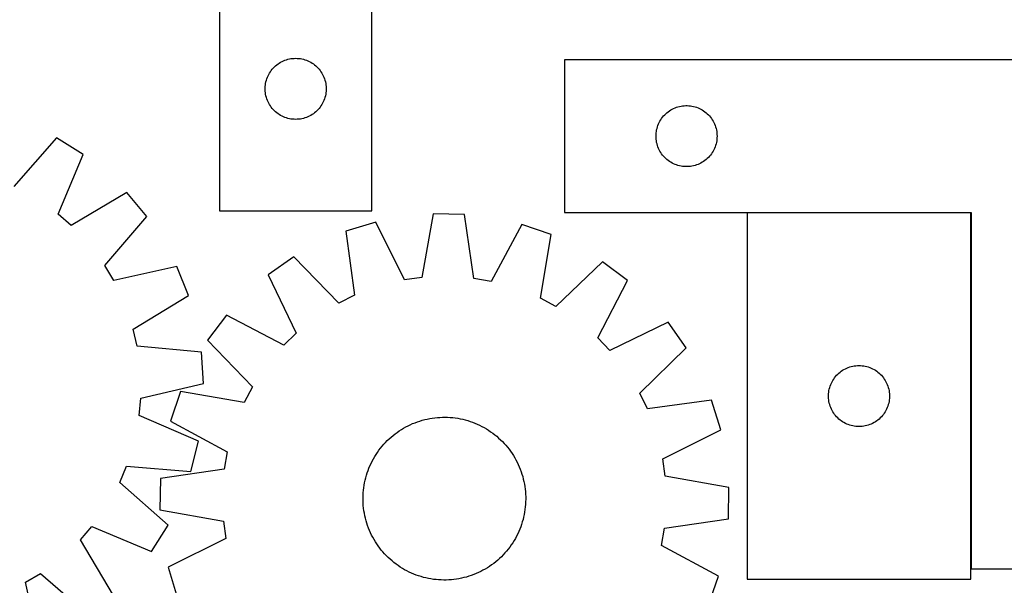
# Model space of a CAD drawing. Header units: millimetres. Extents: x 7 to 1493, y 7 to 2993.
# Tile 6 of 12: x 274 to 758, y 2409 to 2687. Entities that reach past the tile are written whole.
import ezdxf

# ---------------------------------------------------------------- set-up
doc = ezdxf.new("R2010")
doc.units = ezdxf.units.MM
doc.layers.add('COMMON', color=5, linetype='CONTINUOUS', true_color=0x0000ff)
doc.layers.add('CUT', color=7, linetype='CONTINUOUS', true_color=0x000000)

msp = doc.modelspace()

# ---------------------------------------------------------------- linework, layer by layer
at = {"layer": 'COMMON'}
for p, q in [((741.945684, 2592.030628), (631.945684, 2592.030628)), ((742.045685, 2417.130628), (742.045685, 2591.930627))]:
    msp.add_line(p, q, dxfattribs=at)
at = {"layer": 'CUT'}
for p, q in [((372.475778, 2892.869928), (372.475778, 2592.869928)), ((447.475778, 2592.869928), (447.475778, 2792.869928)), ((406.155711, 2667.375344), (406.907497, 2667.552763)), ((406.907497, 2667.552763), (407.66742, 2667.691246)), ((407.66742, 2667.691246), (408.433463, 2667.790426)), ((408.433463, 2667.790426), (409.203597, 2667.850039)), ((409.203597, 2667.850039), (409.975778, 2667.869928)), ((409.975778, 2667.869928), (410.74796, 2667.850039)), ((410.74796, 2667.850039), (411.518093, 2667.790426)), ((411.518093, 2667.790426), (412.284137, 2667.691246)), ((412.284137, 2667.691246), (413.044059, 2667.552763)), ((413.044059, 2667.552763), (413.795845, 2667.375344)), ((398.457572, 2662.478826), (398.967498, 2663.059028)), ((398.967498, 2663.059028), (399.506616, 2663.612211)), ((399.506616, 2663.612211), (400.073496, 2664.136907)), ((400.073496, 2664.136907), (400.666636, 2664.631725)), ((400.666636, 2664.631725), (401.284462, 2665.095353)), ((401.284462, 2665.095353), (401.925335, 2665.526561)), ((401.925335, 2665.526561), (402.587557, 2665.924207)), ((402.587557, 2665.924207), (403.269371, 2666.287234)), ((403.269371, 2666.287234), (403.96897, 2666.614682)), ((403.96897, 2666.614682), (404.684497, 2666.90568)), ((404.684497, 2666.90568), (405.414056, 2667.159459)), ((405.414056, 2667.159459), (406.155711, 2667.375344)), ((413.795845, 2667.375344), (414.537501, 2667.159459)), ((414.537501, 2667.159459), (415.26706, 2666.90568)), ((415.26706, 2666.90568), (415.982587, 2666.614682)), ((415.982587, 2666.614682), (416.682185, 2666.287234)), ((416.682185, 2666.287234), (417.363999, 2665.924207)), ((417.363999, 2665.924207), (418.026221, 2665.526561)), ((418.026221, 2665.526561), (418.667095, 2665.095353)), ((418.667095, 2665.095353), (419.28492, 2664.631725)), ((419.28492, 2664.631725), (419.87806, 2664.136907)), ((419.87806, 2664.136907), (420.444941, 2663.612211)), ((420.444941, 2663.612211), (420.984059, 2663.059028)), ((420.984059, 2663.059028), (421.493985, 2662.478826)), ((842.145685, 2667.130628), (542.145685, 2667.130628)), ((542.145685, 2667.130628), (542.145685, 2592.130628)), ((395.57353, 2657.062213), (395.80844, 2657.798064)), ((395.80844, 2657.798064), (396.080919, 2658.520846)), ((396.080919, 2658.520846), (396.390244, 2659.228644)), ((396.390244, 2659.228644), (396.735596, 2659.919579)), ((396.735596, 2659.919579), (397.116059, 2660.59182)), ((397.116059, 2660.59182), (397.530623, 2661.243584)), ((397.530623, 2661.243584), (397.97819, 2661.873142)), ((397.97819, 2661.873142), (398.457572, 2662.478826)), ((421.493985, 2662.478826), (421.973367, 2661.873142)), ((421.973367, 2661.873142), (422.420933, 2661.243584)), ((422.420933, 2661.243584), (422.835498, 2660.59182)), ((422.835498, 2660.59182), (423.21596, 2659.919579)), ((423.21596, 2659.919579), (423.561312, 2659.228644)), ((423.561312, 2659.228644), (423.870638, 2658.520846)), ((423.870638, 2658.520846), (424.143117, 2657.798064)), ((424.143117, 2657.798064), (424.378026, 2657.062213)), ((394.980751, 2653.256147), (395.020515, 2654.02756)), ((394.980751, 2652.483709), (394.980751, 2653.256147)), ((395.020515, 2654.02756), (395.099938, 2654.795903)), ((395.099938, 2654.795903), (395.218809, 2655.559139)), ((395.218809, 2655.559139), (395.376813, 2656.315244)), ((395.376813, 2656.315244), (395.57353, 2657.062213)), ((424.378026, 2657.062213), (424.574744, 2656.315244)), ((424.574744, 2656.315244), (424.732748, 2655.559139)), ((424.732748, 2655.559139), (424.851618, 2654.795903)), ((424.851618, 2654.795903), (424.931041, 2654.02756)), ((424.931041, 2654.02756), (424.970805, 2653.256147)), ((424.970805, 2653.256147), (424.970805, 2652.483709)), ((395.020515, 2651.712296), (394.980751, 2652.483709)), ((395.099938, 2650.943953), (395.020515, 2651.712296)), ((395.218809, 2650.180717), (395.099938, 2650.943953)), ((395.376813, 2649.424612), (395.218809, 2650.180717)), ((395.57353, 2648.677643), (395.376813, 2649.424612)), ((395.80844, 2647.941792), (395.57353, 2648.677643)), ((424.378026, 2648.677643), (424.143117, 2647.941792)), ((424.574744, 2649.424612), (424.378026, 2648.677643)), ((424.732748, 2650.180717), (424.574744, 2649.424612)), ((424.851618, 2650.943953), (424.732748, 2650.180717)), ((424.931041, 2651.712296), (424.851618, 2650.943953)), ((424.970805, 2652.483709), (424.931041, 2651.712296)), ((396.080919, 2647.21901), (395.80844, 2647.941792)), ((396.390244, 2646.511212), (396.080919, 2647.21901)), ((396.735596, 2645.820277), (396.390244, 2646.511212)), ((397.116059, 2645.148036), (396.735596, 2645.820277)), ((397.530623, 2644.496272), (397.116059, 2645.148036)), ((397.97819, 2643.866714), (397.530623, 2644.496272)), ((398.457572, 2643.26103), (397.97819, 2643.866714)), ((398.967498, 2642.680828), (398.457572, 2643.26103)), ((421.493985, 2643.26103), (420.984059, 2642.680828)), ((421.973367, 2643.866714), (421.493985, 2643.26103)), ((422.420933, 2644.496272), (421.973367, 2643.866714)), ((422.835498, 2645.148036), (422.420933, 2644.496272)), ((423.21596, 2645.820277), (422.835498, 2645.148036)), ((423.561312, 2646.511212), (423.21596, 2645.820277)), ((423.870638, 2647.21901), (423.561312, 2646.511212)), ((424.143117, 2647.941792), (423.870638, 2647.21901)), ((595.786969, 2643.216162), (596.494766, 2643.525488)), ((596.494766, 2643.525488), (597.217549, 2643.797967)), ((597.217549, 2643.797967), (597.9534, 2644.032877)), ((597.9534, 2644.032877), (598.700369, 2644.229594)), ((598.700369, 2644.229594), (599.456474, 2644.387598)), ((599.456474, 2644.387598), (600.21971, 2644.506469)), ((600.21971, 2644.506469), (600.988053, 2644.585891)), ((600.988053, 2644.585891), (601.759466, 2644.625655)), ((601.759466, 2644.625655), (602.531904, 2644.625655)), ((602.531904, 2644.625655), (603.303317, 2644.585891)), ((603.303317, 2644.585891), (604.07166, 2644.506469)), ((604.07166, 2644.506469), (604.834896, 2644.387598)), ((604.834896, 2644.387598), (605.591001, 2644.229594)), ((605.591001, 2644.229594), (606.337969, 2644.032877)), ((606.337969, 2644.032877), (607.073821, 2643.797967)), ((607.073821, 2643.797967), (607.796603, 2643.525488)), ((607.796603, 2643.525488), (608.504401, 2643.216162)), ((399.506616, 2642.127645), (398.967498, 2642.680828)), ((400.073496, 2641.602949), (399.506616, 2642.127645)), ((400.666636, 2641.108131), (400.073496, 2641.602949)), ((401.284462, 2640.644503), (400.666636, 2641.108131)), ((401.925335, 2640.213295), (401.284462, 2640.644503)), ((402.587557, 2639.815649), (401.925335, 2640.213295)), ((403.269371, 2639.452622), (402.587557, 2639.815649)), ((403.96897, 2639.125174), (403.269371, 2639.452622)), ((404.684497, 2638.834176), (403.96897, 2639.125174)), ((405.414056, 2638.580397), (404.684497, 2638.834176)), ((406.155711, 2638.364512), (405.414056, 2638.580397)), ((414.537501, 2638.580397), (413.795845, 2638.364512)), ((415.26706, 2638.834176), (414.537501, 2638.580397)), ((415.982587, 2639.125174), (415.26706, 2638.834176)), ((416.682185, 2639.452622), (415.982587, 2639.125174)), ((417.363999, 2639.815649), (416.682185, 2639.452622)), ((418.026221, 2640.213295), (417.363999, 2639.815649)), ((418.667095, 2640.644503), (418.026221, 2640.213295)), ((419.28492, 2641.108131), (418.667095, 2640.644503)), ((419.87806, 2641.602949), (419.28492, 2641.108131)), ((420.444941, 2642.127645), (419.87806, 2641.602949)), ((420.984059, 2642.680828), (420.444941, 2642.127645)), ((589.92026, 2638.321945), (590.383888, 2638.939771)), ((590.383888, 2638.939771), (590.878706, 2639.53291)), ((590.878706, 2639.53291), (591.403402, 2640.099791)), ((591.403402, 2640.099791), (591.956585, 2640.638909)), ((591.956585, 2640.638909), (592.536787, 2641.148835)), ((592.536787, 2641.148835), (593.142471, 2641.628217)), ((593.142471, 2641.628217), (593.772029, 2642.075784)), ((593.772029, 2642.075784), (594.423793, 2642.490348)), ((594.423793, 2642.490348), (595.096034, 2642.87081)), ((595.096034, 2642.87081), (595.786969, 2643.216162)), ((608.504401, 2643.216162), (609.195336, 2642.87081)), ((609.195336, 2642.87081), (609.867577, 2642.490348)), ((609.867577, 2642.490348), (610.519341, 2642.075784)), ((610.519341, 2642.075784), (611.148899, 2641.628217)), ((611.148899, 2641.628217), (611.754583, 2641.148835)), ((611.754583, 2641.148835), (612.334785, 2640.638909)), ((612.334785, 2640.638909), (612.887968, 2640.099791)), ((612.887968, 2640.099791), (613.412664, 2639.53291)), ((613.412664, 2639.53291), (613.907482, 2638.939771)), ((613.907482, 2638.939771), (614.37111, 2638.321945)), ((406.907497, 2638.187093), (406.155711, 2638.364512)), ((407.66742, 2638.04861), (406.907497, 2638.187093)), ((408.433463, 2637.94943), (407.66742, 2638.04861)), ((409.203597, 2637.889817), (408.433463, 2637.94943)), ((409.975778, 2637.869928), (409.203597, 2637.889817)), ((410.74796, 2637.889817), (409.975778, 2637.869928)), ((411.518093, 2637.94943), (410.74796, 2637.889817)), ((412.284137, 2638.04861), (411.518093, 2637.94943)), ((413.044059, 2638.187093), (412.284137, 2638.04861)), ((413.795845, 2638.364512), (413.044059, 2638.187093)), ((587.640269, 2633.450695), (587.856154, 2634.192351)), ((587.856154, 2634.192351), (588.109933, 2634.92191)), ((588.109933, 2634.92191), (588.400931, 2635.637437)), ((588.400931, 2635.637437), (588.728379, 2636.337035)), ((588.728379, 2636.337035), (589.091406, 2637.018849)), ((589.091406, 2637.018849), (589.489052, 2637.681071)), ((589.489052, 2637.681071), (589.92026, 2638.321945)), ((614.37111, 2638.321945), (614.802318, 2637.681071)), ((614.802318, 2637.681071), (615.199964, 2637.018849)), ((615.199964, 2637.018849), (615.562991, 2636.337035)), ((615.562991, 2636.337035), (615.890438, 2635.637437)), ((615.890438, 2635.637437), (616.181437, 2634.92191)), ((616.181437, 2634.92191), (616.435216, 2634.192351)), ((616.435216, 2634.192351), (616.651101, 2633.450695)), ((292.398801, 2628.785647), (271.404131, 2604.948731)), ((305.438896, 2620.619469), (292.398801, 2628.785647)), ((587.145685, 2629.630628), (587.165574, 2630.40281)), ((587.165574, 2628.858447), (587.145685, 2629.630628)), ((587.165574, 2630.40281), (587.225187, 2631.172943)), ((587.225187, 2628.088313), (587.165574, 2628.858447)), ((587.225187, 2631.172943), (587.324366, 2631.938987)), ((587.324366, 2631.938987), (587.46285, 2632.698909)), ((587.46285, 2632.698909), (587.640269, 2633.450695)), ((616.651101, 2633.450695), (616.82852, 2632.698909)), ((616.82852, 2632.698909), (616.967003, 2631.938987)), ((616.967003, 2631.938987), (617.066183, 2631.172943)), ((617.066183, 2631.172943), (617.125796, 2630.40281)), ((617.125796, 2628.858447), (617.066183, 2628.088313)), ((617.125796, 2630.40281), (617.145685, 2629.630628)), ((617.145685, 2629.630628), (617.125796, 2628.858447)), ((587.324366, 2627.32227), (587.225187, 2628.088313)), ((587.46285, 2626.562347), (587.324366, 2627.32227)), ((587.640269, 2625.810562), (587.46285, 2626.562347)), ((587.856154, 2625.068906), (587.640269, 2625.810562)), ((588.109933, 2624.339347), (587.856154, 2625.068906)), ((588.400931, 2623.62382), (588.109933, 2624.339347)), ((616.181437, 2624.339347), (615.890438, 2623.62382)), ((616.435216, 2625.068906), (616.181437, 2624.339347)), ((616.651101, 2625.810562), (616.435216, 2625.068906)), ((616.82852, 2626.562347), (616.651101, 2625.810562)), ((616.967003, 2627.32227), (616.82852, 2626.562347)), ((617.066183, 2628.088313), (616.967003, 2627.32227)), ((293.160294, 2591.324236), (305.438896, 2620.619469)), ((588.728379, 2622.924222), (588.400931, 2623.62382)), ((589.091406, 2622.242407), (588.728379, 2622.924222)), ((589.489052, 2621.580186), (589.091406, 2622.242407)), ((589.92026, 2620.939312), (589.489052, 2621.580186)), ((590.383888, 2620.321486), (589.92026, 2620.939312)), ((590.878706, 2619.728347), (590.383888, 2620.321486)), ((591.403402, 2619.161466), (590.878706, 2619.728347)), ((591.956585, 2618.622348), (591.403402, 2619.161466)), ((612.887968, 2619.161466), (612.334785, 2618.622348)), ((613.412664, 2619.728347), (612.887968, 2619.161466)), ((613.907482, 2620.321486), (613.412664, 2619.728347)), ((614.37111, 2620.939312), (613.907482, 2620.321486)), ((614.802318, 2621.580186), (614.37111, 2620.939312)), ((615.199964, 2622.242407), (614.802318, 2621.580186)), ((615.562991, 2622.924222), (615.199964, 2622.242407)), ((615.890438, 2623.62382), (615.562991, 2622.924222)), ((592.536787, 2618.112422), (591.956585, 2618.622348)), ((593.142471, 2617.63304), (592.536787, 2618.112422)), ((593.772029, 2617.185473), (593.142471, 2617.63304)), ((594.423793, 2616.770909), (593.772029, 2617.185473)), ((595.096034, 2616.390446), (594.423793, 2616.770909)), ((595.786969, 2616.045094), (595.096034, 2616.390446)), ((596.494766, 2615.735769), (595.786969, 2616.045094)), ((597.217549, 2615.46329), (596.494766, 2615.735769)), ((597.9534, 2615.22838), (597.217549, 2615.46329)), ((598.700369, 2615.031663), (597.9534, 2615.22838)), ((599.456474, 2614.873659), (598.700369, 2615.031663)), ((600.21971, 2614.754788), (599.456474, 2614.873659)), ((600.988053, 2614.675366), (600.21971, 2614.754788)), ((601.759466, 2614.635601), (600.988053, 2614.675366)), ((602.531904, 2614.635601), (601.759466, 2614.635601)), ((603.303317, 2614.675366), (602.531904, 2614.635601)), ((604.07166, 2614.754788), (603.303317, 2614.675366)), ((604.834896, 2614.873659), (604.07166, 2614.754788)), ((605.591001, 2615.031663), (604.834896, 2614.873659)), ((606.337969, 2615.22838), (605.591001, 2615.031663)), ((607.073821, 2615.46329), (606.337969, 2615.22838)), ((607.796603, 2615.735769), (607.073821, 2615.46329)), ((608.504401, 2616.045094), (607.796603, 2615.735769)), ((609.195336, 2616.390446), (608.504401, 2616.045094)), ((609.867577, 2616.770909), (609.195336, 2616.390446)), ((610.519341, 2617.185473), (609.867577, 2616.770909)), ((611.148899, 2617.63304), (610.519341, 2617.185473)), ((611.754583, 2618.112422), (611.148899, 2617.63304)), ((612.334785, 2618.622348), (611.754583, 2618.112422)), ((326.959034, 2601.87515), (299.625904, 2585.692606)), ((336.837414, 2590.079042), (326.959034, 2601.87515)), ((299.625904, 2585.692606), (293.160294, 2591.324236)), ((316.107044, 2566.011916), (336.837414, 2590.079042)), ((372.475778, 2592.869928), (447.475778, 2592.869928)), ((477.616003, 2591.435029), (471.976141, 2560.175363)), ((493.000108, 2591.190361), (477.616003, 2591.435029)), ((497.643063, 2559.767157), (493.000108, 2591.190361)), ((542.145685, 2592.130628), (742.145685, 2592.130628)), ((741.945684, 2591.930627), (631.945684, 2591.930627)), ((631.945684, 2591.930627), (631.945684, 2411.930627)), ((741.945684, 2411.930627), (741.945684, 2591.930627)), ((742.145685, 2592.130628), (742.145685, 2417.130628)), ((449.361086, 2587.41937), (434.654326, 2582.898114)), ((463.487103, 2558.96888), (449.361086, 2587.41937)), ((521.113037, 2586.27823), (506.089442, 2558.291334)), ((535.668583, 2581.291587), (521.113037, 2586.27823)), ((434.654326, 2582.898114), (438.950267, 2551.425592)), ((530.373992, 2549.971592), (535.668583, 2581.291587)), ((320.515936, 2558.657934), (316.107044, 2566.011916)), ((409.023211, 2570.347746), (396.433396, 2561.503137)), ((431.249536, 2547.654901), (409.023211, 2570.347746)), ((560.887636, 2567.9325), (537.950922, 2545.957926)), ((573.189826, 2558.692009), (560.887636, 2567.9325)), ((351.511968, 2565.602047), (320.515936, 2558.657934)), ((357.261667, 2551.330695), (351.511968, 2565.602047)), ((396.433396, 2561.503137), (410.244623, 2532.898509)), ((471.976141, 2560.175363), (463.487103, 2558.96888)), ((506.089442, 2558.291334), (497.643063, 2559.767157)), ((558.47596, 2530.541042), (573.189826, 2558.692009)), ((330.108764, 2534.847534), (357.261667, 2551.330695)), ((438.950267, 2551.425592), (431.249536, 2547.654901)), ((537.950922, 2545.957926), (530.373992, 2549.971592)), ((375.935033, 2541.646578), (366.694542, 2529.344388)), ((404.086, 2526.932712), (375.935033, 2541.646578)), ((593.046385, 2538.193646), (564.441757, 2524.382419)), ((601.890995, 2525.603831), (593.046385, 2538.193646)), ((332.029363, 2526.49106), (330.108764, 2534.847534)), ((410.244623, 2532.898509), (404.086, 2526.932712)), ((366.694542, 2529.344388), (388.669116, 2506.407673)), ((564.441757, 2524.382419), (558.47596, 2530.541042)), ((363.654191, 2523.517003), (332.029363, 2526.49106)), ((364.712389, 2508.167385), (363.654191, 2523.517003)), ((579.19815, 2503.377506), (601.890995, 2525.603831)), ((675.937403, 2512.119728), (676.476522, 2512.67291)), ((676.476522, 2512.67291), (677.043402, 2513.197606)), ((677.043402, 2513.197606), (677.636542, 2513.692425)), ((677.636542, 2513.692425), (678.254367, 2514.156052)), ((678.254367, 2514.156052), (678.895241, 2514.587261)), ((678.895241, 2514.587261), (679.557463, 2514.984906)), ((679.557463, 2514.984906), (680.239277, 2515.347934)), ((680.239277, 2515.347934), (680.938875, 2515.675381)), ((680.938875, 2515.675381), (681.654403, 2515.96638)), ((681.654403, 2515.96638), (682.383961, 2516.220158)), ((682.383961, 2516.220158), (683.125617, 2516.436043)), ((683.125617, 2516.436043), (683.877403, 2516.613463)), ((683.877403, 2516.613463), (684.637325, 2516.751946)), ((684.637325, 2516.751946), (685.403369, 2516.851126)), ((685.403369, 2516.851126), (686.173503, 2516.910739)), ((686.173503, 2516.910739), (686.945684, 2516.930627)), ((686.945684, 2516.930627), (687.717865, 2516.910739)), ((687.717865, 2516.910739), (688.487999, 2516.851126)), ((688.487999, 2516.851126), (689.254043, 2516.751946)), ((689.254043, 2516.751946), (690.013965, 2516.613463)), ((690.013965, 2516.613463), (690.765751, 2516.436043)), ((690.765751, 2516.436043), (691.507406, 2516.220158)), ((691.507406, 2516.220158), (692.236965, 2515.96638)), ((692.236965, 2515.96638), (692.952492, 2515.675381)), ((692.952492, 2515.675381), (693.652091, 2515.347934)), ((693.652091, 2515.347934), (694.333905, 2514.984906)), ((694.333905, 2514.984906), (694.996127, 2514.587261)), ((694.996127, 2514.587261), (695.637, 2514.156052)), ((695.637, 2514.156052), (696.254826, 2513.692425)), ((696.254826, 2513.692425), (696.847966, 2513.197606)), ((696.847966, 2513.197606), (697.414846, 2512.67291)), ((697.414846, 2512.67291), (697.953964, 2512.119728)), ((333.794867, 2500.881677), (364.712389, 2508.167385)), ((673.050824, 2507.581546), (673.36015, 2508.289343)), ((673.36015, 2508.289343), (673.705502, 2508.980279)), ((673.705502, 2508.980279), (674.085964, 2509.652519)), ((674.085964, 2509.652519), (674.500529, 2510.304283)), ((674.500529, 2510.304283), (674.948095, 2510.933842)), ((674.948095, 2510.933842), (675.427477, 2511.539525)), ((675.427477, 2511.539525), (675.937403, 2512.119728)), ((697.953964, 2512.119728), (698.463891, 2511.539525)), ((698.463891, 2511.539525), (698.943273, 2510.933842)), ((698.943273, 2510.933842), (699.390839, 2510.304283)), ((699.390839, 2510.304283), (699.805403, 2509.652519)), ((699.805403, 2509.652519), (700.185866, 2508.980279)), ((700.185866, 2508.980279), (700.531218, 2508.289343)), ((700.531218, 2508.289343), (700.840543, 2507.581546)), ((353.335455, 2504.125335), (348.348812, 2489.569788)), ((384.65545, 2498.830744), (353.335455, 2504.125335)), ((388.669116, 2506.407673), (384.65545, 2498.830744)), ((582.96884, 2495.676775), (579.19815, 2503.377506)), ((671.950657, 2502.316846), (671.990421, 2503.088259)), ((671.990421, 2503.088259), (672.069844, 2503.856603)), ((672.069844, 2503.856603), (672.188715, 2504.619839)), ((672.188715, 2504.619839), (672.346718, 2505.375944)), ((672.346718, 2505.375944), (672.543436, 2506.122912)), ((672.543436, 2506.122912), (672.778345, 2506.858763)), ((672.778345, 2506.858763), (673.050824, 2507.581546)), ((700.840543, 2507.581546), (701.113022, 2506.858763)), ((701.113022, 2506.858763), (701.347932, 2506.122912)), ((701.347932, 2506.122912), (701.54465, 2505.375944)), ((701.54465, 2505.375944), (701.702653, 2504.619839)), ((701.702653, 2504.619839), (701.821524, 2503.856603)), ((701.821524, 2503.856603), (701.900947, 2503.088259)), ((701.900947, 2503.088259), (701.940711, 2502.316846)), ((333.039173, 2492.340699), (333.794867, 2500.881677)), ((614.441362, 2499.972716), (582.96884, 2495.676775)), ((618.962619, 2485.265956), (614.441362, 2499.972716)), ((671.950657, 2501.544409), (671.950657, 2502.316846)), ((671.990421, 2500.772995), (671.950657, 2501.544409)), ((672.069844, 2500.004652), (671.990421, 2500.772995)), ((672.188715, 2499.241416), (672.069844, 2500.004652)), ((672.346718, 2498.485311), (672.188715, 2499.241416)), ((672.543436, 2497.738343), (672.346718, 2498.485311)), ((701.54465, 2498.485311), (701.347932, 2497.738343)), ((701.702653, 2499.241416), (701.54465, 2498.485311)), ((701.821524, 2500.004652), (701.702653, 2499.241416)), ((701.900947, 2500.772995), (701.821524, 2500.004652)), ((701.940711, 2501.544409), (701.900947, 2500.772995)), ((701.940711, 2502.316846), (701.940711, 2501.544409)), ((672.778345, 2497.002492), (672.543436, 2497.738343)), ((673.050824, 2496.279709), (672.778345, 2497.002492)), ((673.36015, 2495.571912), (673.050824, 2496.279709)), ((673.705502, 2494.880976), (673.36015, 2495.571912)), ((674.085964, 2494.208735), (673.705502, 2494.880976)), ((674.500529, 2493.556972), (674.085964, 2494.208735)), ((674.948095, 2492.927413), (674.500529, 2493.556972)), ((699.390839, 2493.556972), (698.943273, 2492.927413)), ((699.805403, 2494.208735), (699.390839, 2493.556972)), ((700.185866, 2494.880976), (699.805403, 2494.208735)), ((700.531218, 2495.571912), (700.185866, 2494.880976)), ((700.840543, 2496.279709), (700.531218, 2495.571912)), ((701.113022, 2497.002492), (700.840543, 2496.279709)), ((701.347932, 2497.738343), (701.113022, 2497.002492)), ((362.197137, 2479.739594), (333.039173, 2492.340699)), ((348.348812, 2489.569788), (376.335708, 2474.546193)), ((466.345827, 2487.870883), (467.495208, 2488.378751)), ((467.495208, 2488.378751), (468.659974, 2488.850266)), ((468.659974, 2488.850266), (469.838977, 2489.284963)), ((469.838977, 2489.284963), (471.031051, 2489.682411)), ((471.031051, 2489.682411), (472.235022, 2490.042219)), ((472.235022, 2490.042219), (473.4497, 2490.364032)), ((473.4497, 2490.364032), (474.673887, 2490.647532)), ((474.673887, 2490.647532), (475.906375, 2490.89244)), ((475.906375, 2490.89244), (477.145948, 2491.098514)), ((477.145948, 2491.098514), (478.391382, 2491.265549)), ((478.391382, 2491.265549), (479.641448, 2491.393383)), ((479.641448, 2491.393383), (480.894913, 2491.481888)), ((480.894913, 2491.481888), (482.150539, 2491.530977)), ((482.150539, 2491.530977), (483.407087, 2491.540601)), ((483.407087, 2491.540601), (484.663318, 2491.510752)), ((484.663318, 2491.510752), (485.917992, 2491.441458)), ((485.917992, 2491.441458), (487.169869, 2491.332788)), ((487.169869, 2491.332788), (488.417716, 2491.184849)), ((488.417716, 2491.184849), (489.6603, 2490.997788)), ((489.6603, 2490.997788), (490.896395, 2490.771788)), ((490.896395, 2490.771788), (492.124781, 2490.507073)), ((492.124781, 2490.507073), (493.344246, 2490.203905)), ((493.344246, 2490.203905), (494.553587, 2489.862581)), ((494.553587, 2489.862581), (495.75161, 2489.48344)), ((495.75161, 2489.48344), (496.937132, 2489.066854)), ((496.937132, 2489.066854), (498.108985, 2488.613237)), ((498.108985, 2488.613237), (499.26601, 2488.123034)), ((675.427477, 2492.32173), (674.948095, 2492.927413)), ((675.937403, 2491.741527), (675.427477, 2492.32173)), ((676.476522, 2491.188345), (675.937403, 2491.741527)), ((677.043402, 2490.663648), (676.476522, 2491.188345)), ((677.636542, 2490.16883), (677.043402, 2490.663648)), ((678.254367, 2489.705202), (677.636542, 2490.16883)), ((678.895241, 2489.273994), (678.254367, 2489.705202)), ((679.557463, 2488.876349), (678.895241, 2489.273994)), ((680.239277, 2488.513321), (679.557463, 2488.876349)), ((680.938875, 2488.185874), (680.239277, 2488.513321)), ((693.652091, 2488.513321), (692.952492, 2488.185874)), ((694.333905, 2488.876349), (693.652091, 2488.513321)), ((694.996127, 2489.273994), (694.333905, 2488.876349)), ((695.637, 2489.705202), (694.996127, 2489.273994)), ((696.254826, 2490.16883), (695.637, 2489.705202)), ((696.847966, 2490.663648), (696.254826, 2490.16883)), ((697.414846, 2491.188345), (696.847966, 2490.663648)), ((697.953964, 2491.741527), (697.414846, 2491.188345)), ((698.463891, 2492.32173), (697.953964, 2491.741527)), ((698.943273, 2492.927413), (698.463891, 2492.32173)), ((458.824041, 2483.344394), (459.834953, 2484.090761)), ((459.834953, 2484.090761), (460.86881, 2484.805007)), ((460.86881, 2484.805007), (461.924592, 2485.486425)), ((461.924592, 2485.486425), (463.001257, 2486.134345)), ((463.001257, 2486.134345), (464.097743, 2486.748125)), ((464.097743, 2486.748125), (465.212966, 2487.327162)), ((465.212966, 2487.327162), (466.345827, 2487.870883)), ((499.26601, 2488.123034), (500.407067, 2487.59673)), ((500.407067, 2487.59673), (501.53103, 2487.034845)), ((501.53103, 2487.034845), (502.636788, 2486.437932)), ((502.636788, 2486.437932), (503.723252, 2485.806581)), ((503.723252, 2485.806581), (504.789348, 2485.141415)), ((504.789348, 2485.141415), (505.834024, 2484.44309)), ((505.834024, 2484.44309), (506.85625, 2483.712295)), ((506.85625, 2483.712295), (507.855018, 2482.949753)), ((590.512128, 2471.139939), (618.962619, 2485.265956)), ((681.654403, 2487.894875), (680.938875, 2488.185874)), ((682.383961, 2487.641097), (681.654403, 2487.894875)), ((683.125617, 2487.425212), (682.383961, 2487.641097)), ((683.877403, 2487.247792), (683.125617, 2487.425212)), ((684.637325, 2487.109309), (683.877403, 2487.247792)), ((685.403369, 2487.010129), (684.637325, 2487.109309)), ((686.173503, 2486.950516), (685.403369, 2487.010129)), ((686.945684, 2486.930627), (686.173503, 2486.950516)), ((687.717865, 2486.950516), (686.945684, 2486.930627)), ((688.487999, 2487.010129), (687.717865, 2486.950516)), ((689.254043, 2487.109309), (688.487999, 2487.010129)), ((690.013965, 2487.247792), (689.254043, 2487.109309)), ((690.765751, 2487.425212), (690.013965, 2487.247792)), ((691.507406, 2487.641097), (690.765751, 2487.425212)), ((692.236965, 2487.894875), (691.507406, 2487.641097)), ((692.952492, 2488.185874), (692.236965, 2487.894875)), ((358.460251, 2464.814238), (362.197137, 2479.739594)), ((453.294578, 2478.235007), (454.147729, 2479.15758)), ((454.147729, 2479.15758), (455.029438, 2480.052899)), ((455.029438, 2480.052899), (455.938834, 2480.920082)), ((455.938834, 2480.920082), (456.87502, 2481.758272)), ((456.87502, 2481.758272), (457.837072, 2482.566642)), ((457.837072, 2482.566642), (458.824041, 2483.344394)), ((507.855018, 2482.949753), (508.82934, 2482.156214)), ((508.82934, 2482.156214), (509.778255, 2481.332463)), ((509.778255, 2481.332463), (510.700828, 2480.479313)), ((510.700828, 2480.479313), (511.596148, 2479.597604)), ((511.596148, 2479.597604), (512.46333, 2478.688208)), ((512.46333, 2478.688208), (513.30152, 2477.752022)), ((376.335708, 2474.546193), (374.859885, 2466.099815)), ((449.485627, 2473.246099), (450.183952, 2474.290776)), ((450.183952, 2474.290776), (450.914746, 2475.313002)), ((450.914746, 2475.313002), (451.677289, 2476.311769)), ((451.677289, 2476.311769), (452.470827, 2477.286091)), ((452.470827, 2477.286091), (453.294578, 2478.235007)), ((513.30152, 2477.752022), (514.10989, 2476.78997)), ((514.10989, 2476.78997), (514.887643, 2475.803001)), ((514.887643, 2475.803001), (515.63401, 2474.792089)), ((515.63401, 2474.792089), (516.348255, 2473.758231)), ((447.030312, 2468.863819), (447.592197, 2469.987781)), ((447.592197, 2469.987781), (448.18911, 2471.09354)), ((448.18911, 2471.09354), (448.820461, 2472.180003)), ((448.820461, 2472.180003), (449.485627, 2473.246099)), ((516.348255, 2473.758231), (517.029674, 2472.702449)), ((517.029674, 2472.702449), (517.677593, 2471.625785)), ((517.677593, 2471.625785), (518.291374, 2470.529299)), ((518.291374, 2470.529299), (518.87041, 2469.414076)), ((518.87041, 2469.414076), (519.414131, 2468.281215)), ((591.718612, 2462.650901), (590.512128, 2471.139939)), ((323.446517, 2459.549728), (326.804532, 2467.439158)), ((326.804532, 2467.439158), (358.460251, 2464.814238)), ((374.859885, 2466.099815), (343.436681, 2461.456859)), ((444.764461, 2463.010339), (445.143602, 2464.208361)), ((445.143602, 2464.208361), (445.560187, 2465.393884)), ((445.560187, 2465.393884), (446.013805, 2466.565736)), ((446.013805, 2466.565736), (446.504008, 2467.722762)), ((446.504008, 2467.722762), (447.030312, 2468.863819)), ((519.414131, 2468.281215), (519.922, 2467.131834)), ((519.922, 2467.131834), (520.393515, 2465.967068)), ((520.393515, 2465.967068), (520.828211, 2464.788065)), ((520.828211, 2464.788065), (521.225659, 2463.595991)), ((347.283433, 2438.555058), (323.446517, 2459.549728)), ((343.436681, 2461.456859), (343.192013, 2446.072754)), ((443.629254, 2458.117051), (443.855254, 2459.353146)), ((443.855254, 2459.353146), (444.119969, 2460.581533)), ((444.119969, 2460.581533), (444.423137, 2461.800998)), ((444.423137, 2461.800998), (444.764461, 2463.010339)), ((521.225659, 2463.595991), (521.585467, 2462.39202)), ((521.585467, 2462.39202), (521.907281, 2461.177342)), ((521.907281, 2461.177342), (522.190781, 2459.953155)), ((522.190781, 2459.953155), (522.435689, 2458.720667)), ((622.978278, 2457.011039), (591.718612, 2462.650901)), ((443.185584, 2454.374743), (443.294254, 2455.626621)), ((443.294254, 2455.626621), (443.442193, 2456.874467)), ((443.442193, 2456.874467), (443.629254, 2458.117051)), ((522.435689, 2458.720667), (522.641762, 2457.481094)), ((522.641762, 2457.481094), (522.808798, 2456.23566)), ((522.808798, 2456.23566), (522.936631, 2454.985594)), ((522.936631, 2454.985594), (523.025136, 2453.732129)), ((622.733609, 2441.626934), (622.978278, 2457.011039)), ((443.086441, 2451.863839), (443.11629, 2453.12007)), ((443.096065, 2450.60729), (443.086441, 2451.863839)), ((443.145154, 2449.351664), (443.096065, 2450.60729)), ((443.11629, 2453.12007), (443.185584, 2454.374743)), ((523.054, 2449.963724), (522.984706, 2448.70905)), ((523.025136, 2453.732129), (523.074225, 2452.476503)), ((523.08385, 2451.219954), (523.054, 2449.963724)), ((523.074225, 2452.476503), (523.08385, 2451.219954)), ((343.192013, 2446.072754), (374.451679, 2440.432893)), ((443.233659, 2448.0982), (443.145154, 2449.351664)), ((443.361492, 2446.848133), (443.233659, 2448.0982)), ((443.528528, 2445.602699), (443.361492, 2446.848133)), ((443.734602, 2444.363127), (443.528528, 2445.602699)), ((522.541036, 2444.966742), (522.315037, 2443.730647)), ((522.728098, 2446.209326), (522.541036, 2444.966742)), ((522.876036, 2447.457173), (522.728098, 2446.209326)), ((522.984706, 2448.70905), (522.876036, 2447.457173)), ((374.451679, 2440.432893), (375.658162, 2431.943855)), ((443.97951, 2443.130639), (443.734602, 2444.363127)), ((444.26301, 2441.906451), (443.97951, 2443.130639)), ((444.584823, 2440.691773), (444.26301, 2441.906451)), ((444.944631, 2439.487803), (444.584823, 2440.691773)), ((521.405829, 2440.073455), (521.026688, 2438.875432)), ((521.747153, 2441.282796), (521.405829, 2440.073455)), ((522.050322, 2442.502261), (521.747153, 2441.282796)), ((522.315037, 2443.730647), (522.050322, 2442.502261)), ((591.310406, 2436.983979), (622.733609, 2441.626934)), ((304.190391, 2431.327955), (309.822021, 2437.793565)), ((309.822021, 2437.793565), (339.117254, 2425.514963)), ((339.117254, 2425.514963), (347.283433, 2438.555058)), ((445.342079, 2438.295728), (444.944631, 2439.487803)), ((445.776776, 2437.116726), (445.342079, 2438.295728)), ((446.248291, 2435.95196), (445.776776, 2437.116726)), ((446.756159, 2434.802579), (446.248291, 2435.95196)), ((519.666282, 2435.361032), (519.139979, 2434.219975)), ((520.156485, 2436.518057), (519.666282, 2435.361032)), ((520.610103, 2437.68991), (520.156485, 2436.518057)), ((521.026688, 2438.875432), (520.610103, 2437.68991)), ((589.834582, 2428.5376), (591.310406, 2436.983979)), ((320.372936, 2403.994825), (304.190391, 2431.327955)), ((375.658162, 2431.943855), (347.207672, 2417.817838)), ((447.29988, 2433.669718), (446.756159, 2434.802579)), ((447.878916, 2432.554494), (447.29988, 2433.669718)), ((448.492697, 2431.458009), (447.878916, 2432.554494)), ((449.140617, 2430.381344), (448.492697, 2431.458009)), ((449.822035, 2429.325562), (449.140617, 2430.381344)), ((517.349829, 2430.90379), (516.684663, 2429.837694)), ((517.98118, 2431.990254), (517.349829, 2430.90379)), ((518.578093, 2433.096012), (517.98118, 2431.990254)), ((519.139979, 2434.219975), (518.578093, 2433.096012)), ((450.536281, 2428.291705), (449.822035, 2429.325562)), ((451.282648, 2427.280793), (450.536281, 2428.291705)), ((452.0604, 2426.293824), (451.282648, 2427.280793)), ((452.86877, 2425.331771), (452.0604, 2426.293824)), ((513.699463, 2425.797702), (512.875712, 2424.848786)), ((514.493001, 2426.772024), (513.699463, 2425.797702)), ((515.255544, 2427.770791), (514.493001, 2426.772024)), ((515.986338, 2428.793018), (515.255544, 2427.770791)), ((516.684663, 2429.837694), (515.986338, 2428.793018)), ((617.821478, 2413.514005), (589.834582, 2428.5376)), ((453.70696, 2424.395585), (452.86877, 2425.331771)), ((454.574142, 2423.486189), (453.70696, 2424.395585)), ((455.469462, 2422.604481), (454.574142, 2423.486189)), ((456.392035, 2421.75133), (455.469462, 2422.604481)), ((457.340951, 2420.927579), (456.392035, 2421.75133)), ((458.315273, 2420.134041), (457.340951, 2420.927579)), ((509.295271, 2421.325522), (508.333218, 2420.517152)), ((510.231457, 2422.163711), (509.295271, 2421.325522)), ((511.140853, 2423.030894), (510.231457, 2422.163711)), ((512.022561, 2423.926214), (511.140853, 2423.030894)), ((512.875712, 2424.848786), (512.022561, 2423.926214)), ((347.207672, 2417.817838), (351.728928, 2403.111078)), ((459.31404, 2419.371498), (458.315273, 2420.134041)), ((460.336266, 2418.640704), (459.31404, 2419.371498)), ((461.380943, 2417.942379), (460.336266, 2418.640704)), ((462.447039, 2417.277213), (461.380943, 2417.942379)), ((463.533502, 2416.645862), (462.447039, 2417.277213)), ((464.639261, 2416.048949), (463.533502, 2416.645862)), ((465.763223, 2415.487063), (464.639261, 2416.048949)), ((500.957324, 2415.756631), (499.824463, 2415.212911)), ((502.072548, 2416.335668), (500.957324, 2415.756631)), ((503.169033, 2416.949449), (502.072548, 2416.335668)), ((504.245698, 2417.597368), (503.169033, 2416.949449)), ((505.30148, 2418.278787), (504.245698, 2417.597368)), ((506.335337, 2418.993032), (505.30148, 2418.278787)), ((507.346249, 2419.739399), (506.335337, 2418.993032)), ((508.333218, 2420.517152), (507.346249, 2419.739399)), ((742.145685, 2417.130628), (842.145685, 2417.130628)), ((277.15572, 2410.437923), (284.509702, 2414.846815)), ((284.509702, 2414.846815), (308.576828, 2394.116445)), ((466.90428, 2414.960759), (465.763223, 2415.487063)), ((468.061306, 2414.470557), (466.90428, 2414.960759)), ((469.233158, 2414.016939), (468.061306, 2414.470557)), ((470.41868, 2413.600354), (469.233158, 2414.016939)), ((471.616703, 2413.221213), (470.41868, 2413.600354)), ((472.826044, 2412.879889), (471.616703, 2413.221213)), ((474.045509, 2412.57672), (472.826044, 2412.879889)), ((475.273896, 2412.312005), (474.045509, 2412.57672)), ((476.509991, 2412.086006), (475.273896, 2412.312005)), ((477.752575, 2411.898944), (476.509991, 2412.086006)), ((479.000421, 2411.751005), (477.752575, 2411.898944)), ((480.252299, 2411.642336), (479.000421, 2411.751005)), ((481.506972, 2411.573042), (480.252299, 2411.642336)), ((482.763203, 2411.543192), (481.506972, 2411.573042)), ((484.019751, 2411.552817), (482.763203, 2411.543192)), ((485.275378, 2411.601906), (484.019751, 2411.552817)), ((486.528842, 2411.690411), (485.275378, 2411.601906)), ((487.778908, 2411.818244), (486.528842, 2411.690411)), ((489.024342, 2411.98528), (487.778908, 2411.818244)), ((490.263915, 2412.191353), (489.024342, 2411.98528)), ((491.496403, 2412.436261), (490.263915, 2412.191353)), ((492.720591, 2412.719761), (491.496403, 2412.436261)), ((493.935269, 2413.041574), (492.720591, 2412.719761)), ((495.139239, 2413.401383), (493.935269, 2413.041574)), ((496.331314, 2413.798831), (495.139239, 2413.401383)), ((497.510316, 2414.233527), (496.331314, 2413.798831)), ((498.675082, 2414.705042), (497.510316, 2414.233527)), ((499.824463, 2415.212911), (498.675082, 2414.705042)), ((612.834835, 2398.958458), (617.821478, 2413.514005)), ((631.945684, 2411.930627), (741.945684, 2411.930627)), ((284.099833, 2379.441891), (277.15572, 2410.437923))]:
    msp.add_line(p, q, dxfattribs=at)

doc.saveas('drawing.dxf')
